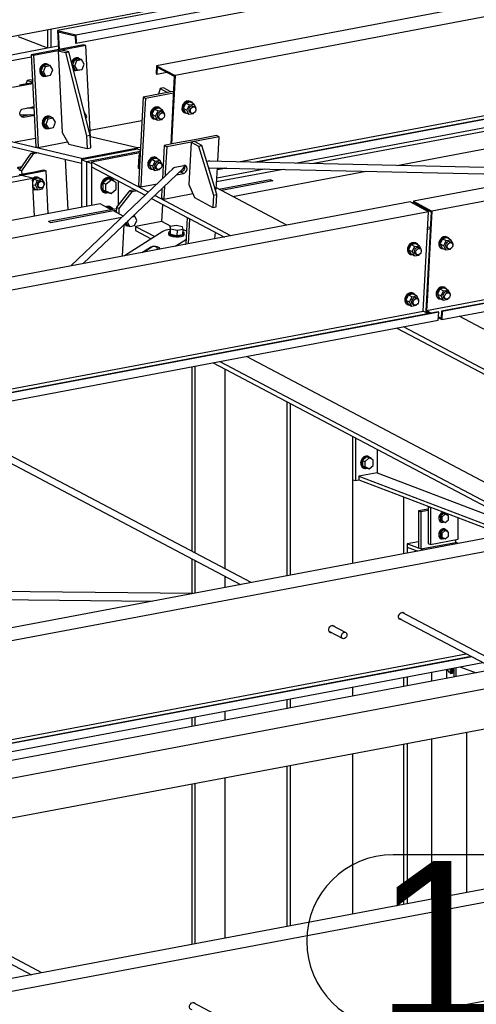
# Paper-space layout 'A0 Advance Steel' of a CAD drawing. Header units: millimetres. Extents: x -21 to 1320, y -7 to 928.
# Tile 61 of 134: x 902 to 916, y 156 to 186. Entities that reach past the tile are written whole.
import ezdxf

# ---------------------------------------------------------------- set-up
doc = ezdxf.new("R2010")
doc.units = ezdxf.units.MM
for name, color, linetype in [('AS_Belki', 145, 'CONTINUOUS'), ('AS_Blachy', 30, 'CONTINUOUS'), ('AS_Siatki', 72, 'CONTINUOUS'), ('AS_Sruby', 9, 'CONTINUOUS')]:
    doc.layers.add(name, color=color, linetype=linetype)
doc.styles.add('Arial', font='arial.ttf', dxfattribs={"height": 150})

psp = doc.layouts.new('A0 Advance Steel')

# ---------------------------------------------------------------- linework, layer by layer
at = {"layer": 'AS_Belki', "linetype": 'Continuous', "ltscale": 0.25}
for p, q in [((955.269, 195.742), (903.257, 185.944)), ((903.83, 185.809), (955.269, 195.5)), ((903.844, 185.548), (955.269, 195.237)), ((955.269, 194.063), (906.355, 184.848)), ((955.269, 193.653), (906.928, 184.545)), ((955.269, 188.32), (914.378, 180.616)), ((955.269, 187.91), (914.951, 180.314)), ((896.259, 184.715), (906.203, 186.588)), ((903.257, 185.944), (903.288, 185.348)), ((903.257, 185.944), (903.83, 185.809)), ((903.278, 185.906), (903.306, 185.352)), ((903.278, 185.906), (903.813, 185.781)), ((903.813, 185.781), (903.824, 185.553)), ((903.824, 185.553), (903.844, 185.548)), ((903.83, 185.809), (903.844, 185.548)), ((897.133, 184.308), (902.946, 185.403)), ((903.055, 185.424), (903.282, 185.466)), ((897.558, 184.208), (902.437, 185.127)), ((906.355, 184.848), (906.341, 184.597)), ((906.355, 184.848), (906.928, 184.545)), ((906.372, 184.806), (906.361, 184.587)), ((906.361, 184.587), (906.676, 184.646)), ((906.372, 184.806), (906.907, 184.524)), ((908.913, 181.846), (924.891, 184.856)), ((925.046, 184.775), (909.439, 181.834)), ((925.065, 184.765), (909.504, 181.833)), ((906.341, 184.597), (906.361, 184.587)), ((906.907, 184.524), (906.794, 182.397)), ((906.928, 184.545), (906.846, 183.014)), ((910.682, 181.807), (925.412, 184.582)), ((925.583, 184.491), (911.263, 181.794)), ((913.859, 181.736), (926.347, 184.088)), ((897.3, 183.382), (904.012, 181.809)), ((902.519, 183.525), (902.312, 183.527)), ((904.012, 181.957), (897.969, 183.374)), ((902.096, 183.321), (902.53, 183.316)), ((904.282, 182.834), (905.891, 183.137)), ((906.846, 183.014), (906.814, 182.4)), ((905.757, 182.286), (904.292, 182.63)), ((904.012, 181.957), (905.757, 182.286)), ((905.846, 182.298), (905.757, 182.282)), ((905.757, 182.24), (905.757, 182.286)), ((904.012, 181.957), (904.012, 181.911)), ((905.832, 182.126), (904.319, 181.841)), ((906.097, 180.903), (904.319, 181.841)), ((904.319, 181.841), (904.319, 181.692)), ((919.635, 181.606), (907.92, 181.868)), ((906.896, 181.662), (903.675, 178.599)), ((904.06, 178.672), (907.185, 181.644)), ((904.319, 181.692), (905.997, 180.807)), ((907.982, 181.666), (918.68, 181.426)), ((910.309, 181.614), (908.229, 181.222)), ((908.235, 181.346), (909.728, 181.627)), ((908.484, 181.655), (908.249, 181.61)), ((908.549, 181.653), (908.249, 181.596)), ((908.721, 180.768), (912.904, 181.556)), ((854.855, 172.369), (902.479, 181.341)), ((902.135, 181.422), (900.172, 181.052)), ((902.479, 181.341), (902.135, 181.422)), ((902.54, 180.15), (902.479, 181.341)), ((905.15, 181.254), (905.15, 180.499)), ((909.98, 181.251), (908.377, 180.949)), ((909.904, 181.291), (909.98, 181.251)), ((910.422, 179.871), (908.219, 181.033)), ((914.785, 177.209), (935.095, 181.036)), ((935.25, 180.954), (915.255, 177.187)), ((935.269, 180.944), (915.275, 177.177)), ((906.195, 180.703), (907.313, 180.113)), ((908.677, 179.542), (906.296, 180.798)), ((914.378, 180.616), (914.374, 180.54)), ((914.378, 180.616), (914.951, 180.314)), ((915.261, 176.926), (935.616, 180.761)), ((904.591, 180.537), (855.096, 171.212)), ((914.269, 180.595), (858.21, 170.034)), ((905.011, 180.315), (904.519, 180.222)), ((904.935, 180.355), (904.591, 180.537)), ((905.312, 180.156), (905.011, 180.315)), ((914.842, 180.293), (914.269, 180.595)), ((914.302, 180.578), (914.376, 180.591)), ((914.395, 180.574), (914.393, 180.53)), ((914.395, 180.574), (914.93, 180.292)), ((914.635, 180.402), (914.699, 180.414)), ((914.728, 180.399), (914.711, 180.362)), ((914.951, 180.314), (914.869, 178.783)), ((857.691, 171.154), (905.272, 180.118)), ((914.842, 180.293), (858.783, 169.732)), ((904.372, 180.249), (902.972, 179.985)), ((907.39, 180.072), (908.47, 179.503)), ((914.676, 177.189), (914.842, 180.293)), ((914.93, 180.292), (914.765, 177.188)), ((903.048, 179.945), (902.972, 179.985)), ((905.289, 178.904), (905.342, 179.891)), ((906.207, 179.191), (905.951, 179.028)), ((914.869, 178.783), (914.81, 177.68)), ((914.81, 177.68), (914.785, 177.209)), ((898.886, 174.214), (914.676, 177.189)), ((915.146, 177.166), (899.041, 174.132)), ((915.166, 177.156), (899.06, 174.122)), ((914.831, 177.107), (914.676, 177.189)), ((914.765, 177.188), (914.895, 177.119)), ((914.785, 177.209), (914.94, 177.128)), ((915.166, 177.156), (915.146, 177.166)), ((915.152, 176.906), (915.166, 177.156)), ((915.156, 176.981), (915.261, 176.926)), ((915.158, 177.013), (915.244, 176.968)), ((915.255, 177.187), (915.244, 176.968)), ((915.255, 177.187), (915.275, 177.177)), ((915.275, 177.177), (915.261, 176.926)), ((925.704, 171.81), (915.809, 177.029)), ((899.407, 173.939), (915.152, 176.906)), ((913.857, 176.662), (923.752, 171.443)), ((923.959, 171.482), (914.064, 176.701)), ((919.053, 170.557), (909.158, 175.776)), ((909.302, 168.72), (896.557, 175.442)), ((907.454, 175.455), (907.454, 169.695)), ((907.558, 169.64), (907.558, 175.475)), ((908.119, 175.581), (918.014, 170.362)), ((908.327, 175.62), (918.221, 170.401)), ((896.467, 175.256), (908.975, 168.659)), ((908.492, 169.147), (908.492, 175.384)), ((910.419, 174.368), (910.419, 168.931)), ((910.522, 174.313), (910.522, 168.95)), ((912.485, 169.32), (912.485, 173.278)), ((913.24, 172.88), (913.24, 172.148)), ((929.55, 172.535), (873.492, 161.974)), ((930.123, 172.233), (874.065, 161.671)), ((913.24, 172.148), (912.672, 172.041)), ((912.672, 172.041), (917.389, 170.244)), ((912.672, 172.041), (912.672, 171.923)), ((913.24, 172.148), (917.957, 170.351)), ((912.672, 171.923), (917.182, 170.205)), ((914.073, 169.619), (914.073, 171.389)), ((914.184, 169.829), (914.184, 169.64)), ((907.454, 169.461), (907.454, 168.378)), ((907.558, 168.392), (907.558, 169.406)), ((908.492, 168.568), (908.492, 168.913)), ((907.485, 168.378), (889.991, 168.562)), ((889.603, 168.315), (906.223, 168.14)), ((926.765, 161.071), (914.02, 167.793)), ((913.93, 167.606), (926.438, 161.009)), ((911.749, 167.195), (912.145, 166.986)), ((912.276, 167.152), (911.839, 167.382)), ((892.355, 162.044), (916.022, 166.503)), ((916.177, 166.421), (892.51, 161.962)), ((916.196, 166.411), (892.529, 161.952)), ((892.876, 161.769), (916.543, 166.228)), ((916.943, 166.017), (893.276, 161.558)), ((914.951, 165.642), (914.951, 165.928)), ((915.703, 166.07), (915.703, 165.783)), ((915.828, 166.094), (916.332, 165.902)), ((894.04, 161.155), (917.707, 165.614)), ((914.073, 165.476), (914.073, 165.763)), ((914.184, 165.784), (914.184, 165.497)), ((912.485, 165.177), (912.485, 165.464)), ((910.419, 165.074), (910.419, 164.788)), ((910.522, 165.094), (910.522, 164.807)), ((895.775, 160.24), (919.442, 164.699)), ((908.492, 164.425), (908.492, 164.711)), ((944.832, 164.475), (888.774, 153.913)), ((907.454, 164.516), (907.454, 164.229)), ((907.558, 164.249), (907.558, 164.535)), ((945.405, 164.172), (889.347, 153.611)), ((916.042, 159.051), (916.042, 164.059)), ((914.951, 158.845), (914.951, 163.853)), ((914.073, 158.68), (914.073, 163.688)), ((914.184, 163.709), (914.184, 158.701)), ((902.771, 156.55), (890.026, 163.273)), ((912.485, 158.381), (912.485, 163.389)), ((889.936, 163.086), (902.444, 156.489)), ((910.419, 162.999), (910.419, 157.991)), ((910.522, 163.019), (910.522, 158.011)), ((908.492, 157.628), (908.492, 162.636)), ((907.454, 162.441), (907.454, 157.433)), ((907.558, 157.452), (907.558, 162.46)), ((909.818, 154.395), (929.122, 158.032)), ((917.222, 150.49), (907.489, 155.623))]:
    psp.add_line(p, q, dxfattribs=at)
at = {"layer": 'AS_Belki', "linetype": 'Continuous', "ltscale": 0.25, "extrusion": (0.573065, -0.302263, 0.761731)}
psp.add_circle((573.348, -555.234, 472.257), 0.107, dxfattribs=at)
at = {"layer": 'AS_Belki', "linetype": 'Continuous', "ltscale": 0.25, "extrusion": (-0.275874, -0.262288, 0.924715)}
psp.add_arc((493.336, 723.708, -297.914), 0.107, 355.4621, 38.0101, dxfattribs=at)
at = {"layer": 'AS_Belki', "linetype": 'Continuous', "ltscale": 0.25, "extrusion": (-0.44111, -0.280576, 0.852467)}
psp.add_arc((335.296, 733.817, -450.019), 0.133, 74.5657, 185.069, dxfattribs=at)
at = {"layer": 'AS_Belki', "linetype": 'Continuous', "ltscale": 0.25, "extrusion": (-0.573065, 0.302263, -0.761731)}
for centre, start, end in [((-574.729, -556.229, -473.103), 331.547, 204.0753), ((-574.729, -556.212, -473.089), 196.5308, 204.0752), ((-574.729, -556.212, -473.089), 331.5471, 2.6223), ((-573.348, -554.905, -471.977), 331.547, 204.0753), ((-573.348, -554.889, -471.963), 331.5475, 2.6223), ((-573.348, -554.889, -471.963), 196.5308, 204.0752), ((-560.918, -556.153, -473.039), 331.547, 204.0752), ((-560.918, -556.137, -473.025), 196.5307, 204.0752)]:
    psp.add_arc(centre, 0.12, start, end, dxfattribs=at)
at = {"layer": 'AS_Blachy', "linetype": 'Continuous', "ltscale": 0.25}
for p, q in [((902.946, 185.974), (902.946, 185.403)), ((903.055, 185.424), (903.055, 185.995)), ((902.026, 185.754), (902.946, 185.403)), ((902.761, 185.249), (902.434, 185.187)), ((903.274, 185.313), (902.51, 185.169)), ((904.07, 185.496), (902.761, 185.249)), ((902.946, 185.403), (903.055, 185.424)), ((903.383, 185.334), (903.274, 185.313)), ((903.383, 185.334), (903.274, 185.313)), ((903.274, 185.313), (903.404, 182.768)), ((903.274, 185.313), (903.503, 185.26)), ((904.146, 185.478), (903.383, 185.334)), ((903.612, 185.28), (903.383, 185.334)), ((903.503, 185.26), (903.612, 185.28)), ((903.503, 185.26), (904.165, 182.654)), ((904.274, 182.675), (903.612, 185.28)), ((904.146, 185.478), (904.07, 185.496)), ((904.293, 182.606), (904.146, 185.478)), ((902.434, 185.187), (902.581, 182.316)), ((902.51, 185.169), (902.434, 185.187)), ((902.51, 185.169), (902.537, 184.647)), ((902.537, 184.647), (902.621, 183.016)), ((902.478, 184.316), (902.072, 184.239)), ((902.305, 184.381), (902.264, 184.275)), ((902.414, 184.401), (902.305, 184.381)), ((902.305, 184.381), (902.477, 184.34)), ((902.475, 184.387), (902.414, 184.401)), ((902.48, 184.284), (901.849, 184.165)), ((906.802, 184.031), (905.93, 183.867)), ((906.879, 183.991), (906.006, 183.827)), ((906.464, 184.132), (906.409, 183.957)), ((906.573, 184.152), (906.464, 184.132)), ((906.464, 184.132), (906.693, 184.011)), ((906.802, 184.031), (906.573, 184.152)), ((906.802, 184.031), (906.693, 184.011)), ((906.882, 184.046), (906.802, 184.031)), ((905.93, 183.867), (905.783, 181.108)), ((906.006, 183.827), (905.93, 183.867)), ((906.006, 183.827), (905.979, 183.325)), ((902.185, 183.504), (902.458, 183.555)), ((902.395, 183.312), (902.133, 183.262)), ((902.199, 183.242), (902.472, 183.294)), ((902.472, 183.294), (902.395, 183.312)), ((905.979, 183.325), (905.896, 181.757)), ((902.621, 183.016), (902.657, 182.298)), ((903.404, 182.768), (903.612, 182.397)), ((901.936, 182.468), (902.567, 182.587)), ((902.657, 182.298), (903.571, 182.47)), ((904.165, 182.654), (904.274, 182.675)), ((904.165, 182.654), (904.185, 182.263)), ((904.294, 182.283), (904.274, 182.675)), ((904.277, 182.603), (904.293, 182.606)), ((907.431, 182.462), (906.668, 182.318)), ((907.655, 182.559), (906.891, 182.415)), ((907.431, 182.462), (907.361, 181.145)), ((907.486, 182.472), (907.431, 182.462)), ((907.431, 182.462), (907.661, 182.34)), ((907.54, 182.482), (907.486, 182.472)), ((908.304, 182.626), (907.54, 182.482)), ((907.771, 182.361), (907.54, 182.482)), ((908.227, 182.667), (907.655, 182.559)), ((908.304, 182.626), (908.227, 182.667)), ((908.263, 181.861), (908.304, 182.626)), ((902.581, 182.316), (902.657, 182.298)), ((903.612, 182.397), (904.185, 182.263)), ((904.185, 182.263), (904.294, 182.283)), ((905.839, 182.168), (904.656, 181.945)), ((905.757, 182.24), (905.266, 182.147)), ((905.841, 182.208), (905.757, 182.24)), ((906.591, 182.358), (906.536, 181.32)), ((906.891, 182.415), (906.591, 182.358)), ((906.668, 182.318), (906.591, 182.358)), ((906.668, 182.318), (906.624, 181.503)), ((907.661, 182.34), (907.771, 182.361)), ((907.661, 182.34), (908.128, 180.805)), ((908.237, 180.825), (907.771, 182.361)), ((902.38, 182.054), (902.062, 181.584)), ((902.497, 182.095), (902.138, 181.566)), ((902.42, 182.113), (902.38, 182.054)), ((902.584, 182.144), (902.42, 182.113)), ((902.497, 182.095), (902.42, 182.113)), ((902.66, 182.126), (902.497, 182.095)), ((903.588, 180.348), (903.507, 181.927)), ((904.503, 182.003), (904.012, 181.911)), ((904.165, 181.852), (904.012, 181.911)), ((904.012, 181.911), (904.012, 180.427)), ((904.656, 181.945), (904.165, 181.852)), ((904.319, 181.794), (904.165, 181.852)), ((904.165, 181.852), (904.165, 180.456)), ((905.266, 182.147), (904.503, 182.003)), ((905.42, 182.089), (904.656, 181.945)), ((905.802, 182.031), (905.782, 181.654)), ((905.838, 182.144), (905.802, 182.031)), ((907.919, 181.871), (907.967, 181.88)), ((902.138, 181.566), (902.062, 181.584)), ((902.899, 181.565), (902.135, 181.422)), ((902.138, 181.566), (902.144, 181.456)), ((902.822, 181.583), (902.483, 181.519)), ((902.899, 181.565), (902.822, 181.583)), ((902.967, 180.231), (902.899, 181.565)), ((904.319, 181.692), (904.319, 180.485)), ((905.782, 181.654), (905.811, 181.639)), ((905.896, 181.757), (905.859, 181.067)), ((906.931, 181.685), (907.203, 181.736)), ((908.217, 180.996), (908.252, 181.66)), ((902.135, 181.422), (900.172, 181.052)), ((902.483, 181.519), (902.059, 181.439)), ((906.624, 181.503), (906.619, 181.398)), ((906.976, 181.445), (907.19, 181.485)), ((907.114, 181.526), (907.048, 181.513)), ((907.19, 181.485), (907.114, 181.526)), ((909.904, 181.291), (908.301, 180.989)), ((909.98, 181.251), (909.904, 181.291)), ((905.507, 180.948), (905.462, 180.891)), ((905.671, 180.979), (905.507, 180.948)), ((905.584, 180.908), (905.507, 180.948)), ((905.747, 180.939), (905.584, 180.908)), ((905.783, 181.108), (905.859, 181.067)), ((905.859, 181.067), (906.372, 181.164)), ((906.519, 181.011), (906.504, 180.728)), ((906.602, 181.089), (906.581, 180.688)), ((907.361, 181.145), (907.535, 180.731)), ((908.187, 180.99), (908.217, 180.996)), ((905.462, 180.891), (905.102, 180.438)), ((905.584, 180.908), (905.178, 180.397)), ((906.504, 180.728), (906.581, 180.688)), ((906.581, 180.688), (907.482, 180.857)), ((907.535, 180.731), (908.108, 180.428)), ((908.128, 180.805), (908.108, 180.428)), ((908.128, 180.805), (908.237, 180.825)), ((908.217, 180.449), (908.237, 180.825)), ((904.935, 180.355), (904.372, 180.249)), ((905.099, 180.386), (904.935, 180.355)), ((905.096, 180.331), (905.011, 180.315)), ((905.102, 180.438), (905.093, 180.272)), ((905.178, 180.397), (905.102, 180.438)), ((905.178, 180.397), (905.17, 180.231)), ((906.517, 179.985), (906.545, 180.518)), ((908.108, 180.428), (908.217, 180.449)), ((904.519, 180.222), (903.048, 179.945)), ((907.313, 180.113), (907.269, 179.277)), ((907.313, 180.113), (907.39, 180.072)), ((907.348, 179.292), (907.39, 180.072)), ((903.048, 179.945), (902.972, 179.985)), ((905.699, 179.831), (905.692, 179.706)), ((905.692, 179.706), (906.184, 179.446)), ((906.517, 179.985), (905.699, 179.831)), ((905.699, 179.831), (906.294, 179.517)), ((906.807, 179.832), (906.517, 179.985)), ((914.902, 179.759), (914.812, 179.742)), ((914.825, 179.8), (914.815, 179.798)), ((914.825, 179.8), (914.816, 179.805)), ((914.905, 179.815), (914.825, 179.8)), ((906.549, 179.679), (905.347, 178.915)), ((906.933, 179.213), (907.252, 179.416)), ((907.252, 179.416), (907.277, 179.432)), ((908.177, 179.448), (908.188, 179.652)), ((905.891, 179.017), (906.165, 179.191)), ((906.165, 179.191), (906.164, 179.164)), ((906.174, 179.17), (906.165, 179.191)), ((906.428, 179.136), (906.39, 179.111)), ((906.428, 179.136), (906.419, 179.129)), ((907.258, 179.275), (907.269, 179.282)), ((912.563, 173.237), (912.563, 171.902)), ((912.485, 171.932), (912.563, 171.902)), ((912.563, 171.902), (912.672, 171.923)), ((914.835, 171.099), (914.912, 171.069)), ((914.835, 171.099), (914.835, 169.942)), ((914.835, 171.014), (914.529, 170.956)), ((914.529, 170.956), (914.606, 170.927)), ((914.529, 170.956), (914.529, 169.8)), ((914.835, 170.97), (914.606, 170.927)), ((914.606, 170.927), (914.606, 169.771)), ((914.912, 171.069), (914.912, 169.913)), ((915.773, 170.075), (915.773, 170.741)), ((914.529, 169.996), (914.184, 169.931)), ((914.529, 169.8), (914.184, 169.931)), ((914.184, 169.931), (914.184, 169.829)), ((914.606, 169.771), (915.697, 169.976)), ((914.835, 169.942), (914.912, 169.913)), ((914.912, 169.913), (915.773, 170.075)), ((915.697, 169.976), (915.697, 170.061)), ((915.786, 169.942), (915.697, 169.976)), ((914.184, 169.829), (914.515, 169.702)), ((914.606, 169.771), (914.529, 169.8)), ((914.696, 169.736), (914.606, 169.771)), ((915.409, 166.015), (915.409, 165.728)), ((915.641, 166.058), (915.641, 165.772))]:
    psp.add_line(p, q, dxfattribs=at)
at = {"layer": 'AS_Blachy', "linetype": 'Continuous', "ltscale": 0.25, "extrusion": (-0.573065, 0.134322, -0.808427)}
for centre, start, end in [((-384.422, -676.28, -492.383), 340.3237, 160.3237), ((-384.534, -676.422, -492.487), 198.4181, 217.317), ((-384.534, -676.422, -492.487), 335.9705, 340.3237)]:
    psp.add_arc(centre, 0.133, start, end, dxfattribs=at)
at = {"layer": 'AS_Blachy', "linetype": 'Continuous', "ltscale": 0.25, "extrusion": (0.573065, -0.134322, 0.808427)}
for start, end in [(344.9759, 19.6763), (199.6763, 218.3662)]:
    psp.add_arc((384.534, -676.485, 492.533), 0.133, start, end, dxfattribs=at)
at = {"layer": 'AS_Blachy', "linetype": 'Continuous', "ltscale": 0.25, "extrusion": (-0.573065, 0.302263, -0.761731)}
for centre, start, end in [((-584.355, -547.152, -465.382), 148.8074, 176.6826), ((-584.355, -547.086, -465.326), 204.0387, 210.3287), ((-583.699, -546.523, -464.848), 94.116, 148.8074), ((-583.871, -546.623, -464.932), 204.0387, 328.8074), ((-584.355, -547.152, -465.382), 296.7305, 310.2289)]:
    psp.add_arc(centre, 0.133, start, end, dxfattribs=at)
at = {"layer": 'AS_Blachy', "linetype": 'Continuous', "ltscale": 0.25, "extrusion": (0.573065, -0.302263, 0.761731)}
psp.add_arc((583.871, -546.689, 464.988), 0.133, 211.1926, 31.1926, dxfattribs=at)
at = {"layer": 'AS_Blachy', "linetype": 'Continuous', "ltscale": 0.25, "extrusion": (0.050137, 0.940686, 0.335555)}
for start, end in [(296.1239, 334.8144), (226.4383, 244.2607)]:
    psp.add_arc((-896.124, -76.374, 214.41), 0.467, start, end, dxfattribs=at)
at = {"layer": 'AS_Blachy', "linetype": 'Continuous', "ltscale": 0.25, "extrusion": (-0.050137, -0.940686, -0.335555)}
psp.add_arc((895.477, -76.22, -213.975), 0.147, 205.1908, 25.1804, dxfattribs=at)
at = {"layer": 'AS_Siatki', "color": 20, "linetype": 'Continuous', "ltscale": 0.25}
psp.add_line((920.342, 160.234), (913.744, 160.234), dxfattribs=at)
psp.add_arc((913.744, 157.534), 2.7, 90, 270, dxfattribs=at)
at = {"layer": 'AS_Sruby', "linetype": 'Continuous', "ltscale": 0.25}
for p, q in [((903.788, 185.026), (903.723, 184.861)), ((903.934, 185.053), (903.788, 185.026)), ((903.788, 185.026), (903.864, 185.008)), ((903.799, 184.843), (903.864, 185.008)), ((903.864, 185.008), (904.01, 185.036)), ((903.922, 185.081), (903.899, 185.087)), ((904.01, 185.036), (903.934, 185.053)), ((904.091, 184.898), (904.01, 185.036)), ((902.806, 184.841), (902.741, 184.676)), ((902.741, 184.676), (902.822, 184.539)), ((902.741, 184.676), (902.818, 184.658)), ((902.952, 184.869), (902.806, 184.841)), ((902.806, 184.841), (902.883, 184.823)), ((902.818, 184.658), (902.883, 184.823)), ((902.898, 184.521), (902.818, 184.658)), ((902.883, 184.823), (903.029, 184.851)), ((902.94, 184.896), (902.917, 184.902)), ((903.029, 184.851), (902.952, 184.869)), ((903.109, 184.713), (903.029, 184.851)), ((903.044, 184.548), (903.109, 184.713)), ((903.723, 184.861), (903.803, 184.724)), ((903.723, 184.861), (903.799, 184.843)), ((903.792, 184.701), (903.815, 184.696)), ((903.88, 184.706), (903.799, 184.843)), ((903.803, 184.724), (903.88, 184.706)), ((903.88, 184.706), (904.026, 184.733)), ((904.026, 184.733), (904.091, 184.898)), ((902.811, 184.516), (902.834, 184.511)), ((902.822, 184.539), (902.898, 184.521)), ((902.898, 184.521), (903.044, 184.548)), ((907.411, 183.708), (907.265, 183.681)), ((907.429, 183.723), (907.407, 183.735)), ((907.524, 183.649), (907.411, 183.708)), ((904.094, 183.404), (904.088, 183.405)), ((904.089, 183.403), (904.094, 183.404)), ((904.174, 183.267), (904.094, 183.404)), ((906.283, 183.496), (906.203, 183.337)), ((906.429, 183.523), (906.283, 183.496)), ((906.283, 183.496), (906.397, 183.436)), ((906.316, 183.277), (906.397, 183.436)), ((906.397, 183.436), (906.542, 183.464)), ((906.448, 183.538), (906.425, 183.55)), ((906.542, 183.464), (906.429, 183.523)), ((906.551, 183.377), (906.5, 183.404)), ((906.608, 183.332), (906.542, 183.464)), ((907.265, 183.681), (907.184, 183.522)), ((907.184, 183.522), (907.25, 183.39)), ((907.184, 183.522), (907.297, 183.462)), ((907.208, 183.388), (907.231, 183.376)), ((907.25, 183.39), (907.363, 183.331)), ((907.265, 183.681), (907.378, 183.621)), ((907.297, 183.462), (907.378, 183.621)), ((907.363, 183.331), (907.297, 183.462)), ((907.378, 183.621), (907.524, 183.649)), ((907.405, 183.391), (907.456, 183.364)), ((907.533, 183.562), (907.482, 183.589)), ((907.589, 183.517), (907.524, 183.649)), ((907.579, 183.498), (907.589, 183.517)), ((902.89, 183.21), (902.825, 183.045)), ((903.036, 183.237), (902.89, 183.21)), ((902.89, 183.21), (902.966, 183.192)), ((902.901, 183.027), (902.966, 183.192)), ((902.966, 183.192), (903.112, 183.219)), ((903.024, 183.265), (903.001, 183.27)), ((903.112, 183.219), (903.036, 183.237)), ((903.193, 183.082), (903.112, 183.219)), ((903.128, 182.917), (903.193, 183.082)), ((904.143, 183.188), (904.174, 183.267)), ((906.203, 183.337), (906.268, 183.205)), ((906.203, 183.337), (906.316, 183.277)), ((906.227, 183.203), (906.249, 183.191)), ((906.268, 183.205), (906.381, 183.146)), ((906.381, 183.146), (906.316, 183.277)), ((906.381, 183.146), (906.527, 183.173)), ((906.423, 183.206), (906.475, 183.179)), ((906.527, 183.173), (906.535, 183.189)), ((906.598, 183.313), (906.608, 183.332)), ((907.363, 183.331), (907.508, 183.358)), ((907.508, 183.358), (907.516, 183.373)), ((902.825, 183.045), (902.905, 182.907)), ((902.825, 183.045), (902.901, 183.027)), ((902.894, 182.885), (902.917, 182.88)), ((902.982, 182.889), (902.901, 183.027)), ((902.905, 182.907), (902.982, 182.889)), ((902.982, 182.889), (903.128, 182.917)), ((906.2, 181.928), (906.119, 181.769)), ((906.346, 181.956), (906.2, 181.928)), ((906.2, 181.928), (906.313, 181.868)), ((906.232, 181.709), (906.313, 181.868)), ((906.313, 181.868), (906.459, 181.896)), ((906.364, 181.97), (906.341, 181.982)), ((906.459, 181.896), (906.346, 181.956)), ((906.524, 181.764), (906.459, 181.896)), ((906.119, 181.769), (906.184, 181.638)), ((906.119, 181.769), (906.232, 181.709)), ((906.143, 181.635), (906.166, 181.623)), ((906.184, 181.638), (906.297, 181.578)), ((906.297, 181.578), (906.232, 181.709)), ((906.297, 181.578), (906.443, 181.605)), ((906.34, 181.638), (906.391, 181.611)), ((906.468, 181.809), (906.417, 181.836)), ((906.443, 181.605), (906.451, 181.621)), ((906.514, 181.745), (906.524, 181.764)), ((902.518, 181.307), (902.485, 181.223)), ((902.664, 181.335), (902.518, 181.307)), ((902.518, 181.307), (902.632, 181.281)), ((902.566, 181.116), (902.632, 181.281)), ((902.652, 181.363), (902.63, 181.368)), ((902.632, 181.281), (902.777, 181.308)), ((902.777, 181.308), (902.664, 181.335)), ((902.773, 181.239), (902.741, 181.246)), ((902.858, 181.171), (902.777, 181.308)), ((904.833, 181.322), (904.674, 181.185)), ((904.77, 181.148), (904.929, 181.286)), ((904.929, 181.286), (904.833, 181.322)), ((904.91, 181.341), (904.887, 181.35)), ((905.087, 181.208), (904.929, 181.286)), ((902.49, 181.134), (902.566, 181.116)), ((902.493, 181.075), (902.534, 181.005)), ((902.523, 180.983), (902.546, 180.977)), ((902.534, 181.005), (902.647, 180.978)), ((902.647, 180.978), (902.566, 181.116)), ((902.647, 180.978), (902.793, 181.006)), ((902.684, 181.041), (902.716, 181.033)), ((902.793, 181.006), (902.858, 181.171)), ((904.77, 181.148), (904.674, 181.185)), ((904.674, 181.185), (904.674, 180.969)), ((904.674, 180.969), (904.833, 180.892)), ((904.77, 180.933), (904.674, 180.969)), ((904.77, 180.933), (904.77, 181.148)), ((904.929, 180.855), (904.77, 180.933)), ((904.929, 180.855), (905.087, 180.993)), ((905.087, 180.993), (905.087, 181.208)), ((904.732, 180.882), (904.755, 180.873)), ((904.833, 180.892), (904.929, 180.855)), ((904.833, 180.423), (904.823, 180.414)), ((904.929, 180.387), (904.833, 180.423)), ((904.91, 180.442), (904.887, 180.451)), ((904.908, 180.369), (904.929, 180.387)), ((904.976, 180.363), (904.929, 180.387)), ((905.449, 179.961), (905.479, 180.022)), ((905.596, 180.133), (905.675, 180.148)), ((905.675, 180.148), (905.634, 180.169)), ((905.66, 179.857), (905.74, 180.016)), ((905.74, 180.016), (905.675, 180.148)), ((905.396, 179.867), (905.419, 179.855)), ((905.4, 179.946), (905.437, 179.87)), ((905.427, 179.972), (905.449, 179.961)), ((905.437, 179.87), (905.514, 179.83)), ((905.514, 179.83), (905.449, 179.961)), ((905.514, 179.83), (905.66, 179.857)), ((906.777, 179.827), (906.769, 179.67)), ((906.963, 179.86), (906.777, 179.827)), ((906.792, 179.751), (906.777, 179.827)), ((906.784, 179.595), (906.792, 179.751)), ((906.992, 179.709), (906.792, 179.751)), ((907.163, 179.817), (906.963, 179.86)), ((906.992, 179.709), (906.984, 179.552)), ((907.178, 179.742), (906.992, 179.709)), ((907.178, 179.742), (907.163, 179.817)), ((907.17, 179.585), (907.178, 179.742)), ((906.723, 179.645), (906.721, 179.607)), ((906.769, 179.67), (906.784, 179.595)), ((906.784, 179.595), (906.984, 179.552)), ((906.984, 179.552), (907.17, 179.585)), ((907.213, 179.573), (907.215, 179.611)), ((915.288, 179.449), (915.207, 179.29)), ((915.434, 179.477), (915.288, 179.449)), ((915.288, 179.449), (915.401, 179.389)), ((915.32, 179.23), (915.401, 179.389)), ((915.401, 179.389), (915.547, 179.417)), ((915.452, 179.491), (915.429, 179.503)), ((915.547, 179.417), (915.434, 179.477)), ((915.612, 179.285), (915.547, 179.417)), ((914.306, 179.264), (914.226, 179.105)), ((914.226, 179.105), (914.291, 178.974)), ((914.226, 179.105), (914.339, 179.046)), ((914.452, 179.292), (914.306, 179.264)), ((914.306, 179.264), (914.419, 179.205)), ((914.339, 179.046), (914.419, 179.205)), ((914.419, 179.205), (914.565, 179.232)), ((914.471, 179.306), (914.448, 179.318)), ((914.565, 179.232), (914.452, 179.292)), ((914.574, 179.145), (914.523, 179.172)), ((914.631, 179.1), (914.565, 179.232)), ((914.621, 179.081), (914.631, 179.1)), ((915.207, 179.29), (915.272, 179.159)), ((915.207, 179.29), (915.32, 179.23)), ((915.231, 179.156), (915.254, 179.144)), ((915.272, 179.159), (915.386, 179.099)), ((915.386, 179.099), (915.32, 179.23)), ((915.386, 179.099), (915.531, 179.126)), ((915.428, 179.159), (915.479, 179.132)), ((915.556, 179.33), (915.505, 179.357)), ((915.531, 179.126), (915.539, 179.142)), ((915.602, 179.266), (915.612, 179.285)), ((914.249, 178.971), (914.272, 178.959)), ((914.291, 178.974), (914.404, 178.914)), ((914.404, 178.914), (914.339, 179.046)), ((914.404, 178.914), (914.55, 178.941)), ((914.446, 178.974), (914.498, 178.947)), ((914.55, 178.941), (914.558, 178.957)), ((915.204, 177.881), (915.124, 177.722)), ((915.35, 177.909), (915.204, 177.881)), ((915.204, 177.881), (915.317, 177.822)), ((915.317, 177.822), (915.463, 177.849)), ((915.369, 177.923), (915.346, 177.935)), ((915.463, 177.849), (915.35, 177.909)), ((915.529, 177.718), (915.463, 177.849)), ((914.223, 177.696), (914.142, 177.537)), ((914.369, 177.724), (914.223, 177.696)), ((914.223, 177.696), (914.336, 177.637)), ((914.255, 177.478), (914.336, 177.637)), ((914.336, 177.637), (914.482, 177.664)), ((914.387, 177.738), (914.364, 177.75)), ((914.482, 177.664), (914.369, 177.724)), ((914.491, 177.577), (914.439, 177.604)), ((914.547, 177.533), (914.482, 177.664)), ((915.124, 177.722), (915.189, 177.591)), ((915.124, 177.722), (915.237, 177.663)), ((915.147, 177.588), (915.17, 177.576)), ((915.189, 177.591), (915.302, 177.531)), ((915.237, 177.663), (915.317, 177.822)), ((915.302, 177.531), (915.237, 177.663)), ((915.302, 177.531), (915.448, 177.559)), ((915.344, 177.591), (915.396, 177.564)), ((915.472, 177.762), (915.421, 177.789)), ((915.448, 177.559), (915.456, 177.574)), ((915.519, 177.698), (915.529, 177.718)), ((914.142, 177.537), (914.207, 177.406)), ((914.142, 177.537), (914.255, 177.478)), ((914.166, 177.403), (914.189, 177.391)), ((914.207, 177.406), (914.32, 177.346)), ((914.32, 177.346), (914.255, 177.478)), ((914.32, 177.346), (914.466, 177.374)), ((914.363, 177.406), (914.414, 177.379)), ((914.466, 177.374), (914.474, 177.389)), ((914.537, 177.513), (914.547, 177.533)), ((912.913, 172.641), (912.787, 172.531)), ((912.99, 172.611), (912.913, 172.641)), ((912.976, 172.659), (912.953, 172.667)), ((912.787, 172.531), (912.864, 172.502)), ((912.787, 172.531), (912.787, 172.359)), ((912.787, 172.359), (912.913, 172.297)), ((912.864, 172.33), (912.787, 172.359)), ((912.864, 172.502), (912.99, 172.611)), ((912.864, 172.33), (912.864, 172.502)), ((912.99, 172.268), (912.864, 172.33)), ((913.116, 172.549), (912.99, 172.611)), ((912.99, 172.268), (913.116, 172.377)), ((913.116, 172.377), (913.116, 172.549)), ((912.828, 172.288), (912.851, 172.279)), ((912.913, 172.297), (912.99, 172.268)), ((915.314, 170.877), (915.219, 170.795)), ((915.277, 170.773), (915.219, 170.795)), ((915.219, 170.795), (915.219, 170.667)), ((915.277, 170.773), (915.371, 170.855)), ((915.371, 170.855), (915.314, 170.877)), ((915.466, 170.809), (915.371, 170.855)), ((915.466, 170.68), (915.466, 170.809)), ((915.219, 170.667), (915.314, 170.62)), ((915.277, 170.645), (915.219, 170.667)), ((915.245, 170.604), (915.264, 170.597)), ((915.277, 170.645), (915.277, 170.773)), ((915.371, 170.598), (915.277, 170.645)), ((915.314, 170.62), (915.371, 170.598)), ((915.371, 170.598), (915.466, 170.68)), ((915.314, 170.364), (915.219, 170.281)), ((915.277, 170.259), (915.219, 170.281)), ((915.219, 170.281), (915.219, 170.153)), ((915.277, 170.259), (915.371, 170.342)), ((915.277, 170.131), (915.277, 170.259)), ((915.371, 170.342), (915.314, 170.364)), ((915.364, 170.387), (915.345, 170.394)), ((915.466, 170.295), (915.371, 170.342)), ((915.466, 170.166), (915.466, 170.295)), ((915.219, 170.153), (915.314, 170.106)), ((915.277, 170.131), (915.219, 170.153)), ((915.245, 170.09), (915.264, 170.083)), ((915.371, 170.084), (915.277, 170.131)), ((915.314, 170.106), (915.371, 170.084)), ((915.371, 170.084), (915.466, 170.166)), ((915.501, 165.933), (915.533, 165.891)), ((915.505, 165.933), (915.55, 165.942)), ((915.599, 165.93), (915.533, 165.891)), ((915.533, 165.891), (915.641, 165.911)), ((915.599, 166.05), (915.599, 165.93)), ((915.641, 165.938), (915.599, 165.93))]:
    psp.add_line(p, q, dxfattribs=at)
at = {"layer": 'AS_Sruby', "linetype": 'Continuous', "ltscale": 0.25, "extrusion": (0.573065, -0.302263, 0.761731)}
for centre in [(585.027, -545.636, 464.093), (585.648, -546.231, 464.599), (583.601, -546.136, 464.519), (585.027, -552.545, 469.969), (585.648, -553.14, 470.476), (583.601, -553.046, 470.395), (584.223, -553.641, 470.902)]:
    psp.add_circle(centre, 0.107, dxfattribs=at)
at = {"layer": 'AS_Sruby', "linetype": 'Continuous', "ltscale": 0.25, "extrusion": (0.573065, -0.134322, 0.808427)}
psp.add_circle((382.369, -677.128, 493), 0.107, dxfattribs=at)
for centre, radius, start, end in [((385.876, -676.563, 492.589), 0.2, 357.1763, 177.1763), ((386.28, -677.301, 493.127), 0.2, 357.1763, 83.4571), ((386.28, -677.301, 493.127), 0.2, 161.9719, 177.1763), ((384.306, -676.929, 492.856), 0.2, 357.1763, 177.1763), ((382.369, -676.988, 492.899), 0.2, 357.1763, 52.2359), ((382.369, -677.101, 492.981), 0.107, 357.1763, 177.1763), ((382.369, -676.988, 492.899), 0.2, 167.1166, 177.1763)]:
    psp.add_arc(centre, radius, start, end, dxfattribs=at)
at = {"layer": 'AS_Sruby', "linetype": 'Continuous', "ltscale": 0.25, "extrusion": (-0.573065, 0.134322, -0.808427)}
for centre, start, end in [((-385.876, -676.582, -492.603), 320.1412, 208.2937), ((-386.28, -677.32, -493.141), 83.6363, 208.2937), ((-386.28, -677.32, -493.141), 320.1412, 31.1499), ((-384.306, -676.948, -492.87), 320.1413, 208.2936), ((-382.369, -677.007, -492.913), 117.7517, 208.2937), ((-382.369, -677.007, -492.913), 331.6721, 22.8957)]:
    psp.add_arc(centre, 0.2, start, end, dxfattribs=at)
at = {"layer": 'AS_Sruby', "linetype": 'Continuous', "ltscale": 0.25, "extrusion": (0.573065, -0.302263, 0.761731)}
for centre, radius, start, end in [((585.648, -546.07, 464.462), 0.2, 357.4426, 177.4426), ((585.027, -545.474, 463.955), 0.2, 357.4426, 177.4426), ((585.027, -545.591, 464.055), 0.107, 8.6926, 188.6926), ((585.648, -546.187, 464.562), 0.107, 8.6926, 188.6926), ((583.601, -545.975, 464.381), 0.2, 357.4426, 177.4426), ((583.601, -546.092, 464.481), 0.107, 8.6926, 188.6926), ((581.689, -546.1, 464.488), 0.2, 157.2083, 177.4426), ((585.648, -552.979, 470.339), 0.2, 357.4426, 177.4426), ((585.027, -552.384, 469.832), 0.2, 357.4426, 177.4426), ((585.027, -552.501, 469.932), 0.107, 8.6926, 188.6926), ((585.648, -553.096, 470.438), 0.107, 8.6926, 188.6926), ((584.223, -553.48, 470.765), 0.2, 357.4426, 177.4426), ((583.601, -552.885, 470.258), 0.2, 357.4426, 177.4426), ((583.601, -553.002, 470.358), 0.107, 8.6926, 188.6926), ((584.223, -553.597, 470.864), 0.107, 8.6926, 188.6926)]:
    psp.add_arc(centre, radius, start, end, dxfattribs=at)
at = {"layer": 'AS_Sruby', "linetype": 'Continuous', "ltscale": 0.25, "extrusion": (-0.573065, 0.302263, -0.761731)}
for centre, start, end in [((-585.648, -546.09, -464.479), 333.5975, 206.6717), ((-585.027, -545.494, -463.972), 333.5975, 206.6717), ((-583.601, -545.995, -464.398), 333.5974, 206.6718), ((-581.689, -546.12, -464.504), 196.0059, 206.6717), ((-581.689, -546.12, -464.504), 333.5974, 31.7687), ((-585.648, -552.999, -470.356), 333.5974, 206.6717), ((-585.027, -552.403, -469.849), 333.5974, 206.6717), ((-584.223, -553.5, -470.782), 333.5975, 206.6717), ((-583.601, -552.904, -470.275), 333.5974, 206.6716)]:
    psp.add_arc(centre, 0.2, start, end, dxfattribs=at)
at = {"layer": 'AS_Sruby', "linetype": 'Continuous', "ltscale": 0.25, "extrusion": (-0.050137, 0.978882, 0.198184)}
psp.add_arc((-910.248, -26.81, 132.594), 0.133, 272.0095, 71.0081, dxfattribs=at)
at = {"layer": 'AS_Sruby', "linetype": 'Continuous', "ltscale": 0.25, "extrusion": (0.575254, -0.219126, 0.788078)}
for centre, radius, start, end in [((491.337, -615.544, 480.808), 0.247, 3.297, 183.297), ((490.497, -615.797, 481.005), 0.247, 3.297, 37.1318), ((486.141, -623.919, 487.349), 0.2, 3.297, 183.297), ((485.388, -626.173, 489.11), 0.16, 10.6165, 183.297), ((484.908, -626.317, 489.222), 0.16, 3.297, 183.297)]:
    psp.add_arc(centre, radius, start, end, dxfattribs=at)
at = {"layer": 'AS_Sruby', "linetype": 'Continuous', "ltscale": 0.25, "extrusion": (-0.575254, 0.219126, -0.788078)}
for centre, radius, start, end in [((-491.337, -615.564, -480.823), 0.247, 324.9015, 218.4345), ((-490.497, -615.816, -481.02), 0.247, 141.9388, 211.4946), ((-486.141, -623.938, -487.364), 0.2, 323.4634, 219.8603), ((-485.388, -626.189, -489.122), 0.16, 319.0012, 169.3836), ((-485.388, -626.189, -489.122), 0.16, 190.8318, 224.618), ((-484.908, -626.333, -489.235), 0.16, 319.0013, 224.618)]:
    psp.add_arc(centre, radius, start, end, dxfattribs=at)
at = {"layer": 'AS_Sruby', "linetype": 'Continuous', "ltscale": 0.25, "extrusion": (0.050137, 0.940686, 0.335555)}
for centre, start, end in [((-896.124, -76.387, 214.445), 325.299, 214.5665), ((-896.124, -76.374, 214.41), 357.3144, 177.3144)]:
    psp.add_arc(centre, 0.247, start, end, dxfattribs=at)
at = {"layer": 'AS_Sruby', "linetype": 'Continuous', "ltscale": 0.25, "extrusion": (-0.817975, -0.154104, 0.554228)}
for centre, radius, start, end in [((6.352, 515.651, -774.428), 0.08, 256.8656, 103.1923), ((6.352, 515.677, -774.467), 0.08, 3.7257, 103.1922), ((6.352, 515.744, -774.567), 0.16, 322.5231, 335.3961)]:
    psp.add_arc(centre, radius, start, end, dxfattribs=at)

# ---------------------------------------------------------------- texts
at = {"layer": 'AS_Siatki', "color": 20, "style": 'Arial'}
psp.add_text("1''", height=5, dxfattribs=at).set_placement((913.183, 155.034))

doc.saveas('drawing.dxf')
